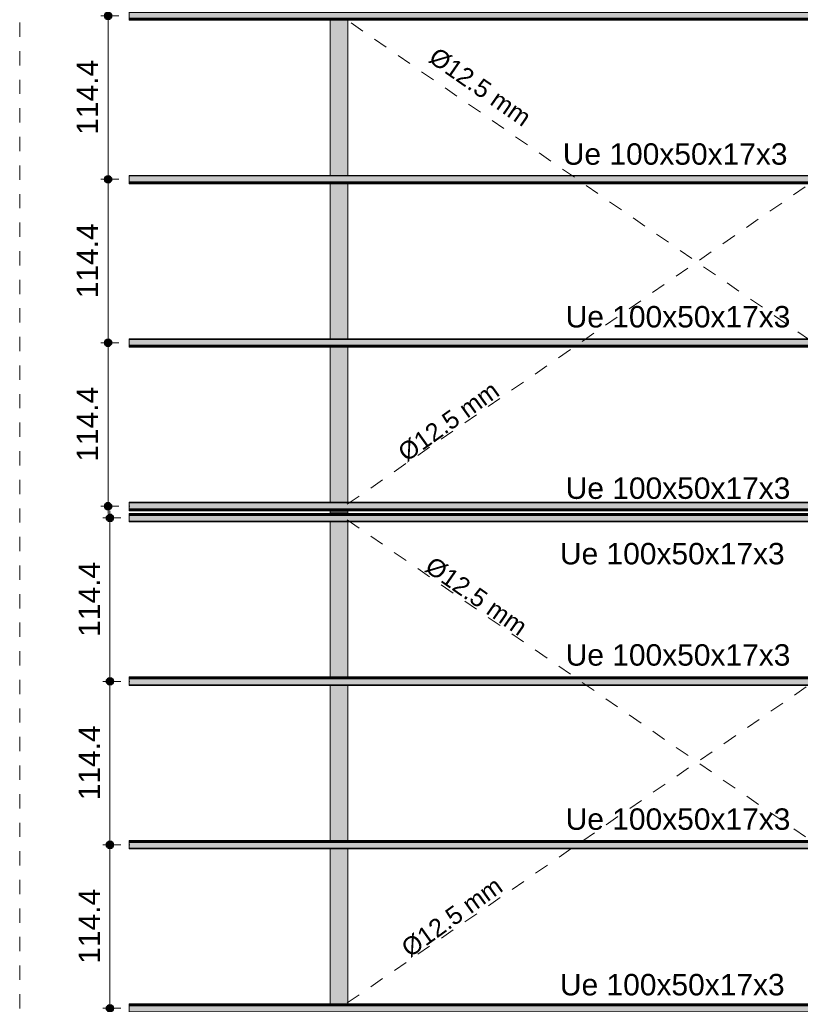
# Model space of a CAD drawing. Header units: metres. Extents: x 10.9 to 53.4, y -75.7 to 7.5.
# Tile 3 of 14: x 11 to 16.4, y -64.8 to -58. Entities that reach past the tile are written whole.
import ezdxf

# ---------------------------------------------------------------- set-up
doc = ezdxf.new("R2010")
doc.units = ezdxf.units.M
doc.linetypes.add('Projeção', pattern=[0.003969, 0.002381, -0.001587])
doc.linetypes.add('Traço ponto', pattern=[0.015875, 0.00635, -0.004763, 0, -0.004763])
for name, color, linetype, lineweight in [('A-ANNO-DIMS', 7, 'Continuous', 9), ('A-ANNO-DIMS-50', 7, 'Continuous', 9), ('A-FLOR-OVHD', 7, 'Projeção', 18), ('A-GLAZ-CWMG', 7, 'Continuous', 18), ('G-ANNO-SYMB', 7, 'Continuous', 9), ('G-ANNO-TEXT', 7, 'Continuous', 9), ('S-BEAM', 7, 'Continuous', 18)]:
    doc.layers.add(name, color=color, linetype=linetype, lineweight=lineweight)
doc.styles.add('Arial', font='arial.ttf', dxfattribs={"height": 0.15})
doc.styles.add('Arial_1', font='arial.ttf', dxfattribs={"height": 0.125})
doc.dimstyles.new('Linear_-_3_mm_em_CM', dxfattribs={"dimscale": 0.3048, "dimtxt": 0.153039, "dimasz": 0.656168, "dimexe": 0.164042, "dimexo": 0.0625, "dimgap": 0.082021, "dimtad": 1, "dimdec": 1, "dimlfac": 100, "dimrnd": 0.1, "dimdsep": 46, "dimtxsty": 'Arial', "dimblk1": 'DOTSMALL', "dimblk2": 'DOTSMALL', "dimsah": 1, "dimcen": 0.09, "dimdle": 0.164042, "dimazin": 0, "dimtfac": 1, "dimtdec": 4, "dimtix": 1, "dimtmove": 0, "dimatfit": 3, "dimfxl": 0.246063, "dimfxlon": 1, "dimtvp": 1, "dimtolj": 1, "dimtzin": 0, "dimarcsym": 2})

# ---------------------------------------------------------------- blocks, each defined once
blk = doc.blocks.new('Rectangular Mullion - Perfil Ue-2686218-TRAVAMENTO DAS TRELIÇAS')
at = {"layer": 'A-GLAZ-CWMG', "true_color": 0xc0c0c0}
for points in [[(35.0533, -67.1359), (35.0573, -67.1359), (35.0573, -67.1347), (11.739, -67.1347), (11.739, -67.1359), (34.8726, -67.1359)], [(35.0533, -67.1389), (35.0573, -67.1389), (35.0573, -67.1359), (11.739, -67.1359), (11.739, -67.1389), (34.8726, -67.1389)], [(35.0533, -67.1426), (35.0573, -67.1426), (35.0573, -67.139), (11.739, -67.139), (11.739, -67.1426), (34.8726, -67.1426)], [(35.0533, -67.1438), (35.0573, -67.1438), (35.0573, -67.1426), (11.739, -67.1426), (11.739, -67.1438), (34.8726, -67.1438)], [(23.4895, -67.1488), (35.0573, -67.1488), (35.0573, -67.1438), (11.739, -67.1441), (11.739, -67.1488), (23.3089, -67.1488)], [(35.0533, -67.1895), (35.0573, -67.1895), (35.0573, -67.1488), (11.739, -67.1488), (11.739, -67.1895), (34.8726, -67.1895)], [(29.8135, -67.1936), (35.0573, -67.1932), (35.0573, -67.1895), (11.739, -67.1895), (11.739, -67.1936), (29.4521, -67.1936)]]:
    blk.add_hatch(color=9, dxfattribs=at).paths.add_polyline_path(points)
at = {"layer": 'A-GLAZ-CWMG'}
for p, q in [((35.0573, -67.1346), (11.739, -67.1346)), ((11.739, -67.1346), (11.739, -67.1347)), ((11.739, -67.1359), (11.739, -67.1347)), ((35.0573, -67.1347), (11.739, -67.1347)), ((11.739, -67.1389), (11.739, -67.1359)), ((35.0573, -67.1359), (11.739, -67.1359)), ((35.0573, -67.1389), (11.739, -67.1389)), ((11.739, -67.1426), (11.739, -67.139)), ((35.0573, -67.139), (11.739, -67.139)), ((11.739, -67.1438), (11.739, -67.1426)), ((35.0573, -67.1426), (11.739, -67.1426)), ((11.739, -67.1438), (11.739, -67.1488)), ((35.0573, -67.1438), (11.739, -67.1438)), ((11.739, -67.1895), (11.739, -67.1488)), ((35.0573, -67.1488), (11.739, -67.1488)), ((11.739, -67.1895), (11.739, -67.1936)), ((35.0573, -67.1895), (11.739, -67.1895)), ((11.739, -67.1936), (35.0573, -67.1936))]:
    blk.add_line(p, q, dxfattribs=at)
blk = doc.blocks.new('Rectangular Mullion - Perfil Ue-V34-TRAVAMENTO DAS TRELIÇAS')
at = {"layer": 'A-GLAZ-CWMG', "true_color": 0xc0c0c0}
for points in [[(35.0573, -55.6194), (35.0573, -55.6153), (11.739, -55.6157), (11.739, -55.6194), (35.0533, -55.6194)], [(35.0533, -55.6601), (35.0573, -55.6601), (35.0573, -55.6194), (11.739, -55.6194), (11.739, -55.6601), (34.8726, -55.6601)], [(35.0573, -55.6651), (35.0573, -55.6601), (11.739, -55.6601), (11.739, -55.6651), (35.0533, -55.6651)], [(35.0533, -55.6663), (35.0573, -55.6663), (35.0573, -55.6651), (11.739, -55.6651), (11.739, -55.6663), (34.8726, -55.6663)], [(24.0316, -55.6699), (35.0573, -55.6699), (35.0573, -55.6663), (11.739, -55.6663), (11.739, -55.6699), (23.6702, -55.6699)], [(35.0533, -55.673), (35.0573, -55.673), (35.0573, -55.67), (11.739, -55.67), (11.739, -55.673), (34.8726, -55.673)], [(35.0533, -55.6742), (35.0573, -55.6742), (35.0573, -55.673), (11.739, -55.673), (11.739, -55.6742), (34.8726, -55.6742)]]:
    blk.add_hatch(color=9, dxfattribs=at).paths.add_polyline_path(points)
at = {"layer": 'A-GLAZ-CWMG'}
for p, q in [((35.0573, -55.6153), (11.739, -55.6153)), ((11.739, -55.6153), (11.739, -55.6194)), ((11.739, -55.6601), (11.739, -55.6194)), ((11.739, -55.6194), (35.0573, -55.6194)), ((11.739, -55.6601), (11.739, -55.6651)), ((11.739, -55.6601), (35.0573, -55.6601)), ((11.739, -55.6663), (11.739, -55.6651)), ((11.739, -55.6651), (35.0573, -55.6651)), ((11.739, -55.6699), (11.739, -55.6663)), ((11.739, -55.6663), (35.0573, -55.6663)), ((11.739, -55.6699), (35.0573, -55.6699)), ((11.739, -55.673), (11.739, -55.67)), ((11.739, -55.67), (35.0573, -55.67)), ((11.739, -55.6742), (11.739, -55.673)), ((11.739, -55.673), (35.0573, -55.673)), ((11.739, -55.6742), (11.739, -55.6743)), ((11.739, -55.6742), (35.0573, -55.6742)), ((11.739, -55.6743), (35.0573, -55.6743))]:
    blk.add_line(p, q, dxfattribs=at)
blk = doc.blocks.new('DIMBLOCK12-TRAVAMENTO DAS TRELIÇAS')
at = {"layer": 'A-ANNO-DIMS-50', "lineweight": 35, "transparency": 16777216}
h = blk.add_hatch(color=256, dxfattribs=at)
edge = h.paths.add_edge_path()
edge.add_arc((11.5919, -60.2197), 0.025, 0, 360)
h = blk.add_hatch(color=256, dxfattribs=at)
edge = h.paths.add_edge_path()
edge.add_arc((11.5919, -61.3638), 0.025, 0, 360)
at = {"layer": 'A-ANNO-DIMS-50', "transparency": 16777216}
for p, q in [((11.5919, -60.2197), (11.5419, -60.2197)), ((11.5919, -61.4138), (11.5919, -60.2197)), ((11.5919, -60.2197), (11.6669, -60.2197)), ((11.5919, -61.3638), (11.5419, -61.3638)), ((11.5919, -61.3638), (11.6669, -61.3638))]:
    blk.add_line(p, q, dxfattribs=at)
at = {"layer": 'A-ANNO-DIMS-50', "lineweight": 35, "transparency": 16777216}
for centre in [(11.5919, -60.2197), (11.5919, -61.3638)]:
    blk.add_circle(centre, 0.025, dxfattribs=at)
at = {"layer": 'A-ANNO-DIMS-50', "color": 0, "transparency": 16777216, "insert": (11.3721, -61.0519), "char_height": 0.15, "width": 0.624399, "attachment_point": 1, "rotation": 90, "line_spacing_factor": 0.941778, "style": 'Arial'}
blk.add_mtext('114.4', dxfattribs=at)
blk = doc.blocks.new('_DotSmall')
at = {"color": 0, "linetype": 'ByBlock', "const_width": 0.5}
blk.add_lwpolyline([(-0.0625, 0, 1), (0.0625, 0, 1)], format="xyb", close=True, dxfattribs=at)
blk = doc.blocks.new('DIMBLOCK13-TRAVAMENTO DAS TRELIÇAS')
at = {"layer": 'A-ANNO-DIMS-50', "lineweight": 35, "transparency": 16777216}
h = blk.add_hatch(color=256, dxfattribs=at)
edge = h.paths.add_edge_path()
edge.add_arc((11.5919, -59.0755), 0.025, 0, 360)
h = blk.add_hatch(color=256, dxfattribs=at)
edge = h.paths.add_edge_path()
edge.add_arc((11.5919, -60.2197), 0.025, 0, 360)
at = {"layer": 'A-ANNO-DIMS-50', "transparency": 16777216}
for p, q in [((11.5919, -59.0755), (11.5419, -59.0755)), ((11.5919, -60.2197), (11.5919, -59.0755)), ((11.5919, -59.0755), (11.6669, -59.0755)), ((11.5919, -60.2197), (11.5419, -60.2197)), ((11.5919, -60.2197), (11.6669, -60.2197))]:
    blk.add_line(p, q, dxfattribs=at)
at = {"layer": 'A-ANNO-DIMS-50', "lineweight": 35, "transparency": 16777216}
for centre in [(11.5919, -59.0755), (11.5919, -60.2197)]:
    blk.add_circle(centre, 0.025, dxfattribs=at)
at = {"layer": 'A-ANNO-DIMS-50', "color": 0, "transparency": 16777216, "insert": (11.3721, -59.9078), "char_height": 0.15, "width": 0.624399, "attachment_point": 1, "rotation": 90, "line_spacing_factor": 0.941778, "style": 'Arial'}
blk.add_mtext('114.4', dxfattribs=at)
blk = doc.blocks.new('DIMBLOCK14-TRAVAMENTO DAS TRELIÇAS')
at = {"layer": 'A-ANNO-DIMS-50', "lineweight": 35, "transparency": 16777216}
h = blk.add_hatch(color=256, dxfattribs=at)
edge = h.paths.add_edge_path()
edge.add_arc((11.5919, -57.9314), 0.025, 0, 360)
h = blk.add_hatch(color=256, dxfattribs=at)
edge = h.paths.add_edge_path()
edge.add_arc((11.5919, -59.0755), 0.025, 0, 360)
at = {"layer": 'A-ANNO-DIMS-50', "transparency": 16777216}
for p, q in [((11.5919, -57.9314), (11.5419, -57.9314)), ((11.5919, -59.0755), (11.5919, -57.9314)), ((11.5919, -57.9314), (11.6669, -57.9314)), ((11.5919, -59.0755), (11.5419, -59.0755)), ((11.5919, -59.0755), (11.6669, -59.0755))]:
    blk.add_line(p, q, dxfattribs=at)
at = {"layer": 'A-ANNO-DIMS-50', "lineweight": 35, "transparency": 16777216}
for centre in [(11.5919, -57.9314), (11.5919, -59.0755)]:
    blk.add_circle(centre, 0.025, dxfattribs=at)
at = {"layer": 'A-ANNO-DIMS-50', "color": 0, "transparency": 16777216, "insert": (11.3721, -58.7636), "char_height": 0.15, "width": 0.624399, "attachment_point": 1, "rotation": 90, "line_spacing_factor": 0.941778, "style": 'Arial'}
blk.add_mtext('114.4', dxfattribs=at)
blk = doc.blocks.new('DIMBLOCK19-TRAVAMENTO DAS TRELIÇAS')
at = {"layer": 'A-ANNO-DIMS-50', "lineweight": 35, "transparency": 16777216}
h = blk.add_hatch(color=256, dxfattribs=at)
edge = h.paths.add_edge_path()
edge.add_arc((11.6051, -63.7334), 0.025, 0, 360)
h = blk.add_hatch(color=256, dxfattribs=at)
edge = h.paths.add_edge_path()
edge.add_arc((11.6051, -64.8775), 0.025, 0, 360)
at = {"layer": 'A-ANNO-DIMS-50', "transparency": 16777216}
for p, q in [((11.6051, -63.7334), (11.5551, -63.7334)), ((11.6051, -64.8775), (11.6051, -63.7334)), ((11.6051, -63.7334), (11.6801, -63.7334)), ((11.6051, -64.8775), (11.5551, -64.8775)), ((11.6051, -64.8775), (11.6801, -64.8775))]:
    blk.add_line(p, q, dxfattribs=at)
at = {"layer": 'A-ANNO-DIMS-50', "lineweight": 35, "transparency": 16777216}
for centre in [(11.6051, -63.7334), (11.6051, -64.8775)]:
    blk.add_circle(centre, 0.025, dxfattribs=at)
at = {"layer": 'A-ANNO-DIMS-50', "color": 0, "transparency": 16777216, "insert": (11.3853, -64.5656), "char_height": 0.15, "width": 0.624399, "attachment_point": 1, "rotation": 90, "line_spacing_factor": 0.941778, "style": 'Arial'}
blk.add_mtext('114.4', dxfattribs=at)
blk = doc.blocks.new('DIMBLOCK20-TRAVAMENTO DAS TRELIÇAS')
at = {"layer": 'A-ANNO-DIMS-50', "lineweight": 35, "transparency": 16777216}
h = blk.add_hatch(color=256, dxfattribs=at)
edge = h.paths.add_edge_path()
edge.add_arc((11.6051, -62.5892), 0.025, 0, 360)
h = blk.add_hatch(color=256, dxfattribs=at)
edge = h.paths.add_edge_path()
edge.add_arc((11.6051, -63.7334), 0.025, 0, 360)
at = {"layer": 'A-ANNO-DIMS-50', "transparency": 16777216}
for p, q in [((11.6051, -62.5892), (11.5551, -62.5892)), ((11.6051, -63.7334), (11.6051, -62.5892)), ((11.6051, -62.5892), (11.6801, -62.5892)), ((11.6051, -63.7334), (11.5551, -63.7334)), ((11.6051, -63.7334), (11.6801, -63.7334))]:
    blk.add_line(p, q, dxfattribs=at)
at = {"layer": 'A-ANNO-DIMS-50', "lineweight": 35, "transparency": 16777216}
for centre in [(11.6051, -62.5892), (11.6051, -63.7334)]:
    blk.add_circle(centre, 0.025, dxfattribs=at)
at = {"layer": 'A-ANNO-DIMS-50', "color": 0, "transparency": 16777216, "insert": (11.3853, -63.4215), "char_height": 0.15, "width": 0.624399, "attachment_point": 1, "rotation": 90, "line_spacing_factor": 0.941778, "style": 'Arial'}
blk.add_mtext('114.4', dxfattribs=at)
blk = doc.blocks.new('DIMBLOCK21-TRAVAMENTO DAS TRELIÇAS')
at = {"layer": 'A-ANNO-DIMS-50', "lineweight": 35, "transparency": 16777216}
h = blk.add_hatch(color=256, dxfattribs=at)
edge = h.paths.add_edge_path()
edge.add_arc((11.6051, -61.4451), 0.025, 0, 360)
h = blk.add_hatch(color=256, dxfattribs=at)
edge = h.paths.add_edge_path()
edge.add_arc((11.6051, -62.5892), 0.025, 0, 360)
at = {"layer": 'A-ANNO-DIMS-50', "transparency": 16777216}
for p, q in [((11.6051, -62.5892), (11.6051, -61.3951)), ((11.6051, -61.4451), (11.5551, -61.4451)), ((11.6051, -61.4451), (11.6801, -61.4451)), ((11.6051, -62.5892), (11.5551, -62.5892)), ((11.6051, -62.5892), (11.6801, -62.5892))]:
    blk.add_line(p, q, dxfattribs=at)
at = {"layer": 'A-ANNO-DIMS-50', "lineweight": 35, "transparency": 16777216}
for centre in [(11.6051, -61.4451), (11.6051, -62.5892)]:
    blk.add_circle(centre, 0.025, dxfattribs=at)
at = {"layer": 'A-ANNO-DIMS-50', "color": 0, "transparency": 16777216, "insert": (11.3853, -62.2773), "char_height": 0.15, "width": 0.624399, "attachment_point": 1, "rotation": 90, "line_spacing_factor": 0.941778, "style": 'Arial'}
blk.add_mtext('114.4', dxfattribs=at)

msp = doc.modelspace()

# ---------------------------------------------------------------- hatches: boundary and pattern name
at = {"layer": 'S-BEAM', "true_color": 0x007d00}
h = msp.add_hatch(color=96, dxfattribs=at)
h.paths.add_polyline_path([(13.1457, -61.40445), (13.1553, -61.40445), (13.15529, -61.394973), (13.1457, -61.394973)])
h.paths.add_polyline_path([(13.148482, -61.336056), (13.1553, -61.336056), (13.1553, -60.250828), (13.1457, -60.250828), (13.1457, -61.336056)])
h.paths.add_polyline_path([(13.1457, -60.191911), (13.1553, -60.191911), (13.1553, -59.106683), (13.1457, -59.106683), (13.1457, -60.166498)])
h.paths.add_polyline_path([(13.1457, -59.047767), (13.1553, -59.047767), (13.1553, -57.962539), (13.1457, -57.962539), (13.1457, -59.019182)])
h.paths.add_polyline_path([(13.1457, -57.903622), (13.1553, -57.903622), (13.1553, -56.818394), (13.1457, -56.818394), (13.1457, -57.871866)])
h.paths.add_polyline_path([(13.1457, -56.759478), (13.1553, -56.759478), (13.1553, -55.67425), (13.1457, -55.67425), (13.1457, -56.72455)])
h.paths.add_polyline_path([(13.1457, -55.615333), (13.1553, -55.615333), (13.1553, -55.047458), (13.1457, -55.047458), (13.1457, -55.577234)])
h = msp.add_hatch(color=96, dxfattribs=at)
h.paths.add_polyline_path([(13.2611, -61.40445), (13.2611, -61.394973), (13.1553, -61.394973), (13.1553, -61.40445), (13.190578, -61.40445)])
h.paths.add_polyline_path([(13.190578, -61.336056), (13.2611, -61.336056), (13.2611, -60.250828), (13.1553, -60.250828), (13.1553, -61.336056)])
h.paths.add_polyline_path([(13.2611, -60.191911), (13.2611, -59.106683), (13.1553, -59.106683), (13.1553, -60.191911), (13.190578, -60.191911)])
h.paths.add_polyline_path([(13.2611, -59.047767), (13.2611, -57.962539), (13.1553, -57.962539), (13.1553, -59.047767), (13.190578, -59.047767)])
h.paths.add_polyline_path([(13.190578, -57.903622), (13.2611, -57.903622), (13.2611, -56.818394), (13.1553, -56.818394), (13.1553, -57.903622)])
h.paths.add_polyline_path([(13.190578, -56.759478), (13.2611, -56.759478), (13.2611, -55.67425), (13.1553, -55.67425), (13.1553, -56.759478)])
h.paths.add_polyline_path([(13.2611, -55.615333), (13.2611, -55.047458), (13.1553, -55.047458), (13.1553, -55.615333), (13.190578, -55.615333)])
h = msp.add_hatch(color=96, dxfattribs=at)
h.paths.add_polyline_path([(13.267888, -61.40445), (13.2707, -61.40445), (13.2707, -61.394973), (13.2611, -61.394973), (13.2611, -61.40445)])
h.paths.add_polyline_path([(13.2707, -61.336056), (13.2707, -60.250828), (13.2611, -60.250828), (13.261172, -61.336056), (13.267918, -61.336056)])
h.paths.add_polyline_path([(13.268421, -60.191911), (13.2707, -60.191911), (13.2707, -59.106683), (13.2611, -59.106683), (13.2611, -60.191911), (13.267888, -60.191911)])
h.paths.add_polyline_path([(13.268924, -59.047767), (13.2707, -59.047767), (13.2707, -57.962539), (13.2611, -57.962539), (13.2611, -59.047767), (13.267888, -59.047767)])
h.paths.add_polyline_path([(13.269427, -57.903622), (13.2707, -57.903622), (13.2707, -56.818394), (13.2611, -56.818394), (13.2611, -57.903622), (13.267888, -57.903622)])
h.paths.add_polyline_path([(13.26993, -56.759478), (13.2707, -56.759478), (13.270407, -55.67425), (13.2611, -55.67425), (13.2611, -56.759478), (13.267888, -56.759478)])
h.paths.add_polyline_path([(13.270432, -55.615333), (13.2707, -55.615333), (13.270682, -55.047458), (13.2611, -55.047458), (13.2611, -55.615333), (13.267888, -55.615333)])
h = msp.add_hatch(color=96, dxfattribs=at)
h.paths.add_polyline_path([(13.1457, -67.761442), (13.1553, -67.760969), (13.1553, -67.193567), (13.1457, -67.193567), (13.1457, -67.687792)])
h.paths.add_polyline_path([(13.1457, -67.13465), (13.1553, -67.134179), (13.1553, -66.049422), (13.1457, -66.049422), (13.1457, -67.050394)])
h.paths.add_polyline_path([(13.1457, -65.990506), (13.1553, -65.990039), (13.1553, -64.905278), (13.1457, -64.905278), (13.1457, -65.903078)])
h.paths.add_polyline_path([(13.1553, -64.846361), (13.1553, -63.761133), (13.1457, -63.761133), (13.1457, -64.846361), (13.151652, -64.846361)])
h.paths.add_polyline_path([(13.1553, -63.702217), (13.1553, -62.616989), (13.1457, -62.616989), (13.1457, -63.702217), (13.152865, -63.702217)])
h.paths.add_polyline_path([(13.1457, -62.558072), (13.1553, -62.557619), (13.155228, -61.472844), (13.1457, -61.472844), (13.1457, -62.556651)])
h.paths.add_polyline_path([(13.15529, -61.413927), (13.1553, -61.413927), (13.1553, -61.40445), (13.1457, -61.40445), (13.1457, -61.413927), (13.148512, -61.413927)])
h = msp.add_hatch(color=96, dxfattribs=at)
h.paths.add_polyline_path([(13.190578, -67.761442), (13.2611, -67.761442), (13.2611, -67.193567), (13.1553, -67.193567), (13.1553, -67.761442)])
h.paths.add_polyline_path([(13.2611, -67.13465), (13.2611, -66.049422), (13.1553, -66.049422), (13.1553, -67.13465), (13.190578, -67.13465)])
h.paths.add_polyline_path([(13.190578, -65.990506), (13.2611, -65.990506), (13.2611, -64.905278), (13.1553, -64.905278), (13.1553, -65.990506)])
h.paths.add_polyline_path([(13.1553, -64.846361), (13.2611, -64.846361), (13.2611, -63.761133), (13.1553, -63.761133), (13.1553, -64.755762)])
h.paths.add_polyline_path([(13.190578, -63.702217), (13.2611, -63.702217), (13.2611, -62.616989), (13.1553, -62.616989), (13.1553, -63.702217)])
h.paths.add_polyline_path([(13.1553, -62.558072), (13.2611, -62.558072), (13.2611, -61.472844), (13.1553, -61.472844), (13.1553, -62.46113)])
h.paths.add_polyline_path([(13.1553, -61.413927), (13.2611, -61.413927), (13.2611, -61.40445), (13.1553, -61.40445)])
h = msp.add_hatch(color=96, dxfattribs=at)
h.paths.add_polyline_path([(13.2611, -67.761442), (13.2707, -67.761442), (13.270432, -67.193567), (13.2611, -67.193567), (13.2611, -67.760969)])
h.paths.add_polyline_path([(13.270407, -67.13465), (13.2707, -67.13465), (13.2707, -66.049422), (13.2611, -66.049422), (13.2611, -67.13465), (13.267888, -67.13465)])
h.paths.add_polyline_path([(13.269904, -65.990506), (13.2707, -65.990506), (13.2707, -64.905278), (13.2611, -64.905278), (13.2611, -65.990506), (13.267888, -65.990506)])
h.paths.add_polyline_path([(13.2611, -64.846361), (13.2707, -64.846361), (13.2707, -63.761133), (13.2611, -63.761133), (13.2611, -64.845899)])
h.paths.add_polyline_path([(13.268898, -63.702217), (13.2707, -63.702217), (13.2707, -62.616989), (13.2611, -62.616989), (13.2611, -63.702217), (13.267888, -63.702217)])
h.paths.add_polyline_path([(13.2611, -62.558072), (13.2707, -62.558072), (13.2707, -61.472844), (13.2611, -61.472844), (13.2611, -62.557619)])
h.paths.add_polyline_path([(13.267892, -61.413927), (13.2707, -61.413927), (13.2707, -61.40445), (13.2611, -61.40445), (13.26111, -61.413927), (13.267888, -61.413927)])

# ---------------------------------------------------------------- linework, layer by layer
at = {"layer": 'A-FLOR-OVHD'}
for p, q in [((18.1457, -61.336056), (13.26595, -57.962432)), ((13.26595, -61.34993), (18.15045, -57.962432)), ((11.739, -59.075533), (11.74104, -59.075533)), ((11.739, -60.219677), (11.74147, -60.219677)), ((11.739, -61.363822), (11.744, -61.363822)), ((11.739, -61.445078), (11.741904, -61.445078)), ((13.26595, -61.45897), (18.15645, -64.84245)), ((13.26595, -64.83945), (18.1505, -61.4782)), ((11.739, -62.589223), (11.744, -62.589223)), ((11.739, -63.733367), (11.744, -63.733367))]:
    msp.add_line(p, q, dxfattribs=at)
at = {"layer": 'G-ANNO-SYMB', "linetype": 'Traço ponto', "lineweight": 18}
msp.add_line((10.973367, -53.778291), (10.973367, -69.375917), dxfattribs=at)
at = {"layer": 'S-BEAM'}
for p, q in [((13.1457, -57.962539), (13.1457, -59.047822)), ((13.2707, -59.047824), (13.2707, -57.962539)), ((13.1457, -59.106683), (13.1457, -60.191967)), ((13.2707, -60.191969), (13.2707, -59.106683)), ((13.1457, -60.250828), (13.1457, -61.336111)), ((13.2707, -61.336113), (13.2707, -60.250828)), ((13.1457, -61.394973), (13.1457, -61.40445)), ((13.2707, -61.40445), (13.2707, -61.394973)), ((13.1457, -61.40445), (13.1457, -61.413927)), ((13.1553, -61.40445), (13.2611, -61.40445)), ((13.2611, -61.40445), (13.1553, -61.40445)), ((13.2707, -61.413927), (13.2707, -61.40445)), ((13.1457, -61.472809), (13.1457, -62.558072)), ((13.2707, -62.558072), (13.2707, -61.472809)), ((13.1457, -62.616954), (13.1457, -63.702217)), ((13.2707, -63.702217), (13.2707, -62.616954)), ((13.1457, -63.761098), (13.1457, -64.846361)), ((13.2707, -64.846361), (13.2707, -63.761098))]:
    msp.add_line(p, q, dxfattribs=at)
at = {"layer": 'S-BEAM', "flags": 128}
for points in [[(13.1457, -61.40445), (13.148512, -61.40445), (13.1553, -61.40445)], [(13.1553, -61.40445), (13.148512, -61.40445), (13.1457, -61.40445)], [(13.2611, -61.40445), (13.267888, -61.40445), (13.2707, -61.40445)], [(13.2707, -61.40445), (13.267888, -61.40445), (13.2611, -61.40445)]]:
    msp.add_lwpolyline(points, dxfattribs=at)

# ---------------------------------------------------------------- block references
at = {"layer": 'A-GLAZ-CWMG'}
for name, p in [('Rectangular Mullion - Perfil Ue-V34-TRAVAMENTO DAS TRELIÇAS', (0, -2.288289)), ('Rectangular Mullion - Perfil Ue-V34-TRAVAMENTO DAS TRELIÇAS', (0, -3.432434)), ('Rectangular Mullion - Perfil Ue-V34-TRAVAMENTO DAS TRELIÇAS', (0, -4.576578)), ('Rectangular Mullion - Perfil Ue-V34-TRAVAMENTO DAS TRELIÇAS', (0, -5.720723)), ('Rectangular Mullion - Perfil Ue-2686218-TRAVAMENTO DAS TRELIÇAS', (0, 5.720723)), ('Rectangular Mullion - Perfil Ue-2686218-TRAVAMENTO DAS TRELIÇAS', (0, 4.576578)), ('Rectangular Mullion - Perfil Ue-2686218-TRAVAMENTO DAS TRELIÇAS', (0, 3.432434)), ('Rectangular Mullion - Perfil Ue-2686218-TRAVAMENTO DAS TRELIÇAS', (0, 2.288289))]:
    msp.add_blockref(name, p, dxfattribs=at)

# ---------------------------------------------------------------- texts
at = {"layer": 'G-ANNO-TEXT', "char_height": 0.125, "width": 0.9940925, "attachment_point": 1, "style": 'Arial_1'}
for insert, rotation in [((13.89813, -58.143771), 325.1339518), ((13.606854, -60.955877), 35.6777494), ((13.871198, -61.707713), 325.1339518), ((13.630348, -64.424303), 35.6777494)]:
    msp.add_mtext('Ø12.5 mm', dxfattribs=dict(at, insert=insert, rotation=rotation))
at = {"layer": 'G-ANNO-TEXT', "char_height": 0.15, "width": 1.92805844, "attachment_point": 1, "style": 'Arial'}
for insert in [(14.774609, -58.823387), (14.794609, -59.962096), (14.794609, -61.162096), (14.754518, -61.620346), (14.794609, -62.329312), (14.794609, -63.478201), (14.754518, -64.636947)]:
    msp.add_mtext('Ue 100x50x17x3', dxfattribs=dict(at, insert=insert))

# ---------------------------------------------------------------- dimensions: what is measured, and where the dimension line sits
at = {"layer": 'A-ANNO-DIMS'}
for base, p1, p2, picture, middle in [((11.591884, -57.931388), (11.666884, -59.075533), (11.666884, -57.931388), 'DIMBLOCK14-TRAVAMENTO DAS TRELIÇAS', (11.491577, -58.50346)), ((11.591884, -59.075533), (11.666884, -60.219677), (11.666884, -59.075533), 'DIMBLOCK13-TRAVAMENTO DAS TRELIÇAS', (11.491577, -59.647605)), ((11.591884, -60.219677), (11.666884, -61.363822), (11.666884, -60.219677), 'DIMBLOCK12-TRAVAMENTO DAS TRELIÇAS', (11.491577, -60.79175)), ((11.605058, -61.445078), (11.680058, -62.589223), (11.680058, -61.445078), 'DIMBLOCK21-TRAVAMENTO DAS TRELIÇAS', (11.504751, -62.01715)), ((11.605058, -62.589223), (11.680058, -63.733367), (11.680058, -62.589223), 'DIMBLOCK20-TRAVAMENTO DAS TRELIÇAS', (11.504751, -63.161295)), ((11.605058, -63.733367), (11.680058, -64.877512), (11.680058, -63.733367), 'DIMBLOCK19-TRAVAMENTO DAS TRELIÇAS', (11.504751, -64.30544))]:
    dim = msp.add_linear_dim(base=base, p1=p1, p2=p2, angle=90, dimstyle='Linear_-_3_mm_em_CM', override={"dimpost": '<>', "dimfxl": 1.144145}, dxfattribs=at)
    dim.commit()
    dim.dimension.update_dxf_attribs({"geometry": picture, "text_midpoint": middle})

doc.saveas('drawing.dxf')
